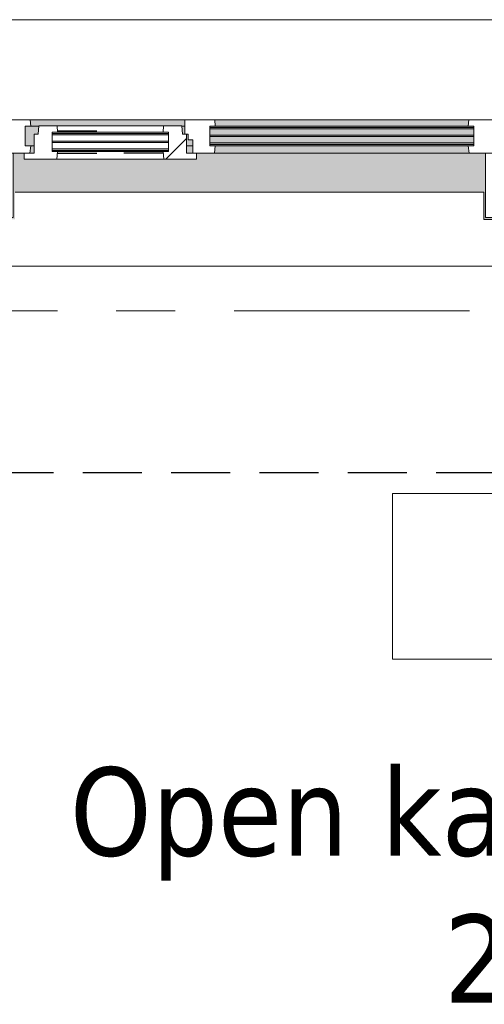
# Model space of a CAD drawing. Extents: x 3165 to 57695, y -7842 to 39081.
# Tile 174 of 248: x 41481 to 42733, y 33958 to 36613. Entities that reach past the tile are written whole.
import ezdxf

# ---------------------------------------------------------------- set-up
doc = ezdxf.new("R2010")
doc.units = 0
doc.header["$LTSCALE"] = 50
for name, pattern in [('HIDDEN2', [4.7625, 3.175, -1.5875]), ('Onderlegger 3e verdieping$0$gestippeld', [6.35, 3.175, -3.175]), ('Onderlegger 3e verdieping$0$stramien', [22.225, 12.7, -3.175, 3.175, -3.175])]:
    doc.linetypes.add(name, pattern=pattern)
doc.layers.get('0').update_dxf_attribs({"linetype": 'CONTINUOUS'})
for name, color, linetype, lineweight in [('Onderlegger 3e verdieping$0$A-AREA-IDEN', 8, 'CONTINUOUS', 18), ('Onderlegger 3e verdieping$0$A-GLAZ', 8, 'CONTINUOUS', 25), ('Onderlegger 3e verdieping$0$A-GLAZ-GLAS', 8, 'CONTINUOUS', 25), ('Onderlegger 3e verdieping$0$S-GRID', 8, 'CONTINUOUS', 18)]:
    doc.layers.add(name, color=color, linetype=linetype, lineweight=lineweight)
doc.styles.add('Onderlegger 3e verdieping$0$Tahoma_1', font='TAHOMA.TTF', dxfattribs={"height": 238.040123})
pattern_1 = [(225, (42099.93, 36403.2), (212.132, -212.132), [])]

# ---------------------------------------------------------------- blocks, each defined once
blk = doc.blocks.new('Onderlegger 3e verdieping$0$31_KA_Houten kozijn metselwerkgevel met draaiend deel verdieping - 31_KA_Houten kozijn metselwerkgevel met draaiend deel verdieping-V157-Plotview 3e Verdieping - schaal 1 op 100')
at = {"layer": 'Onderlegger 3e verdieping$0$A-GLAZ'}
blk.add_hatch(color=256, dxfattribs=at).paths.add_polyline_path([(649.5, 328.5), (631.5, 328.5), (631.5, 255), (-631.5, 255), (-631.5, 328.5), (-656.5, 328.5), (-656.5, 323.5), (-636.5, 323.5), (-636.5, 150), (143, 150), (143, 166), (607, 166), (607, 150), (636.5, 150), (636.5, 323.5), (656.5, 323.5), (656.5, 328.5)], flags=0)
at = {"layer": 'Onderlegger 3e verdieping$0$A-GLAZ', "lineweight": 18}
h = blk.add_hatch(dxfattribs=at)
h.set_pattern_fill('FP_360', color=256, style=0, pattern_type=2)
h.set_pattern_definition(pattern_1)
h.paths.add_polyline_path([(656.5, 150), (591.8, 150), (589.5, 129.8), (604.5, 129.8), (604.5, 77), (589.5, 77), (591.1, 60), (656.5, 60), (656.5, 122.9)], flags=0)
h.paths.add_polyline_path([(-656.5, 150), (-656.5, 60), (-591.1, 60), (-589.5, 77), (-604.5, 77), (-604.5, 129.8), (-589.5, 129.8), (-591.8, 150)], flags=0)
at = {"layer": 'Onderlegger 3e verdieping$0$A-GLAZ'}
h = blk.add_hatch(color=256, dxfattribs=at)
h.paths.add_polyline_path([(170, 150), (152.5, 150), (152.5, 129.8), (170, 129.8), (170, 145.8)], flags=0)
h.paths.add_polyline_path([(589.5, 150), (580, 150), (580, 129.8), (589.5, 129.8), (591.8, 150)], flags=0)
h.paths.add_polyline_path([(94.3, 150), (-591.8, 150), (-589.5, 129.8), (92, 129.8)], flags=0)
h = blk.add_hatch(color=256, dxfattribs=at)
h.paths.add_polyline_path([(604.5, 129.8), (580, 129.8), (580, 99), (569.5, 99), (567.9, 77), (604.5, 77), (604.5, 122.9)], flags=0)
h.paths.add_polyline_path([(170, 129.8), (152.5, 129.8), (152.5, 114), (165, 114), (165, 99), (170, 99), (170, 122.9)], flags=0)
h.paths.add_polyline_path([(92, 129.8), (-604.5, 129.8), (-604.5, 126.3), (107, 126.3), (107, 129.8), (94.3, 129.8)], flags=0)
h.paths.add_polyline_path([(-591.1, 122.3), (-604.5, 122.3), (-604.5, 105.3), (107, 105.3), (107, 122.3), (-588.2, 122.3)], flags=0)
h.paths.add_polyline_path([(-587.3, 101.3), (-604.5, 101.3), (-604.5, 84.3), (107, 84.3), (107, 101.3)], flags=0)
h.paths.add_polyline_path([(174, 99), (174, 77), (182.1, 77), (180.5, 99)], flags=0)
h.paths.add_polyline_path([(-589.2, 80.3), (-604.5, 80.3), (-604.5, 77), (107, 77), (107, 80.3), (-588.2, 80.3)], flags=0)
at = {"layer": 'Onderlegger 3e verdieping$0$A-GLAZ', "lineweight": 18}
h = blk.add_hatch(dxfattribs=at)
h.set_pattern_fill('FP_360', color=256, style=0, pattern_type=2)
h.set_pattern_definition(pattern_1)
h.paths.add_polyline_path([(-688.5, 76.9), (-688.5, -180.1), (-706.5, -180.1), (-706.5, -210.1), (-673.9, -210.1), (-664.2, 56.9), (-656.5, 56.9), (-656.5, 76.9)], flags=0)
at = {"layer": 'Onderlegger 3e verdieping$0$A-GLAZ'}
h = blk.add_hatch(color=256, dxfattribs=at)
h.paths.add_polyline_path([(182.1, 77), (174, 77), (174, 60), (591.1, 60), (589.5, 77), (182.2, 76)], flags=0)
h.paths.add_polyline_path([(92, 77), (-589.5, 77), (-591.1, 60), (93.6, 60), (93.1, 65.7)], flags=0)
at = {"layer": 'Onderlegger 3e verdieping$0$A-GLAZ', "lineweight": 18}
h = blk.add_hatch(dxfattribs=at)
h.set_pattern_fill('FP_360', color=256, style=0, pattern_type=2)
h.set_pattern_definition(pattern_1)
h.paths.add_polyline_path([(688.5, 76.9), (656.5, 76.9), (656.5, 56.9), (664.2, 56.9), (673.9, -210.1), (706.5, -210.1), (706.5, -180.1), (688.5, -180.1)], flags=0)
for p, q in [((-656.5, 323.5), (-656.5, 328.5)), ((-636.5, 323.5), (-656.5, 323.5)), ((-656.5, 323.5), (-656.5, 150)), ((-636.5, 150), (-636.5, 323.5)), ((636.5, 323.5), (636.5, 150)), ((656.5, 323.5), (636.5, 323.5)), ((656.5, 328.5), (656.5, 323.5)), ((656.5, 150), (656.5, 323.5)), ((-656.5, 150), (-636.5, 150)), ((-591.8, 150), (-656.5, 150)), ((-656.5, 150), (-656.5, 60)), ((94.3, 150), (-591.8, 150)), ((-589.5, 129.8), (-591.8, 150)), ((94.3, 150), (92, 129.8)), ((143, 150), (94.3, 150)), ((152.5, 114), (152.5, 150)), ((591.8, 150), (589.5, 129.8)), ((656.5, 150), (607, 150)), ((636.5, 150), (656.5, 150)), ((656.5, 60), (656.5, 150)), ((-604.5, 126.3), (-604.5, 129.8)), ((-604.5, 129.8), (-589.5, 129.8)), ((-604.5, 105.3), (-604.5, 122.3)), ((-589.5, 129.8), (92, 129.8)), ((92, 129.8), (107, 129.8)), ((107, 129.8), (107, 126.3)), ((107, 122.3), (107, 105.3)), ((152.5, 129.8), (170, 129.8)), ((165, 114), (152.5, 114)), ((165, 99), (165, 114)), ((580, 129.8), (589.5, 129.8)), ((589.5, 129.8), (604.5, 129.8)), ((604.5, 129.8), (604.5, 77)), ((-688.5, 94.9), (-688.5, 76.9)), ((-604.5, 84.3), (-604.5, 101.3)), ((-604.5, 77), (-604.5, 80.3)), ((107, 101.3), (107, 84.3)), ((107, 80.3), (107, 77)), ((170, 99), (165, 99)), ((174, 60), (174, 99)), ((688.5, 76.9), (688.5, 94.9)), ((-656.5, 76.9), (-688.5, 76.9)), ((-688.5, 76.9), (-688.5, -180.1)), ((-673.9, -210.1), (-664.2, 56.9)), ((-664.2, 56.9), (-656.5, 56.9)), ((-656.5, 56.9), (-656.5, 76.9)), ((-656.5, 60), (-591.1, 60)), ((-589.5, 77), (-604.5, 77)), ((-591.1, 60), (-589.5, 77)), ((-591.1, 60), (93.6, 60)), ((92, 77), (-589.5, 77)), ((107, 77), (92, 77)), ((92, 77), (93.6, 60)), ((93.6, 60), (174, 60)), ((182.1, 77), (174, 77)), ((174, 60), (591.1, 60)), ((589.5, 77), (567.9, 77)), ((604.5, 77), (589.5, 77)), ((589.5, 77), (591.1, 60)), ((591.1, 60), (656.5, 60)), ((656.5, 76.9), (688.5, 76.9)), ((656.5, 56.9), (656.5, 76.9)), ((664.2, 56.9), (656.5, 56.9)), ((673.9, -210.1), (664.2, 56.9)), ((688.5, 76.9), (688.5, -180.1)), ((-688.5, -180.1), (-706.5, -180.1)), ((-706.5, -180.1), (-706.5, -210.1)), ((688.5, -180.1), (706.5, -180.1)), ((706.5, -180.1), (706.5, -210.1)), ((-706.5, -210.1), (-673.9, -210.1)), ((673.9, -210.1), (-673.9, -210.1)), ((706.5, -210.1), (673.9, -210.1))]:
    blk.add_line(p, q, dxfattribs=at)
blk = doc.blocks.new('Onderlegger 3e verdieping$0$31_KA_Houten kozijn metselwerkgevel triple glas - Type-9950171-Plotview 3e Verdieping - schaal 1 op 100')
at = {"layer": 'Onderlegger 3e verdieping$0$A-GLAZ'}
for points in [[(534.9, 0), (0, 0), (0, -4), (711.5, -3.4), (711.5, 0)], [(711.5, -21), (0, -21), (0, -25), (711.5, -25)], [(0, -42), (0, -46), (711.5, -46), (711.5, -42), (225.5, -42)]]:
    blk.add_hatch(color=256, dxfattribs=at).paths.add_polyline_path(points, flags=0)
at = {"layer": 'Onderlegger 3e verdieping$0$A-GLAZ', "lineweight": 18}
for p, q in [((711.5, 0), (0, 0)), ((0, 0), (0, -4)), ((711.5, -4), (711.5, 0)), ((0, -4), (711.5, -4)), ((711.5, -21), (0, -21)), ((0, -21), (0, -25)), ((0, -25), (711.5, -25)), ((711.5, -25), (711.5, -21)), ((711.5, -42), (0, -42)), ((0, -42), (0, -46)), ((0, -46), (711.5, -46)), ((711.5, -46), (711.5, -42))]:
    blk.add_line(p, q, dxfattribs=at)
blk = doc.blocks.new('Onderlegger 3e verdieping$0$31_KA_Houten kozijn draaiend deel metselwerkgevel - Type-V165-Plotview 3e Verdieping - schaal 1 op 100')
at = {"layer": 'Onderlegger 3e verdieping$0$A-GLAZ-GLAS', "lineweight": 18}
h = blk.add_hatch(dxfattribs=at)
h.set_pattern_fill('FP_364', color=256, style=0, pattern_type=2)
h.set_pattern_definition([(225, (41929.9, 36253.2), (707.107, -707.107), []), (315, (41929.9, 36253.2), (707.107, 707.107), [])])
h.paths.add_polyline_path([(-27, 16), (-27, 0), (0, 0), (0, -51), (10.5, -51), (12.2, -74), (61.4, -74), (63, -57), (48, -57), (48, -4.2), (63, -4.2), (60.7, 16)], flags=0)
h.paths.add_polyline_path([(437, 16), (349.3, 16), (347, -4.2), (362, -4.2), (362, -57), (347, -57), (348.6, -74), (397.8, -74), (399.5, -51), (410, -51), (410, 0), (437, 0)], flags=0)
at = {"layer": 'Onderlegger 3e verdieping$0$A-GLAZ', "lineweight": 18}
for p, q in [((60.7, 16), (-27, 16)), ((-27, 16), (-27, 0)), ((63, -4.2), (60.7, 16)), ((349.3, 16), (60.7, 16)), ((349.3, 16), (347, -4.2)), ((437, 16), (349.3, 16)), ((410, 0), (437, 0)), ((437, 0), (437, 16)), ((-27, 0), (0, 0)), ((0, 0), (0, -51)), ((48, -7.5), (48, -4.2)), ((48, -4.2), (63, -4.2)), ((48, -28.5), (48, -11.5)), ((63, -4.2), (347, -4.2)), ((347, -4.2), (362, -4.2)), ((362, -4.2), (362, -7.5)), ((362, -11.5), (362, -28.5)), ((410, -51), (410, 0)), ((0, -51), (10.5, -51)), ((10.5, -51), (12.2, -74)), ((48, -49.5), (48, -32.5)), ((362, -32.5), (362, -49.5)), ((397.8, -74), (399.5, -51)), ((399.5, -51), (410, -51)), ((12.2, -74), (61.4, -74)), ((48, -57), (48, -53.5)), ((63, -57), (48, -57)), ((61.4, -74), (63, -57)), ((61.4, -74), (348.6, -74)), ((347, -57), (63, -57)), ((362, -57), (347, -57)), ((347, -57), (348.6, -74)), ((348.6, -74), (397.8, -74)), ((362, -53.5), (362, -57))]:
    blk.add_line(p, q, dxfattribs=at)
at = {"layer": 'Onderlegger 3e verdieping$0$A-GLAZ', "linetype": 'Onderlegger 3e verdieping$0$gestippeld'}
blk.add_line((347.3, -60), (241.8, -60), dxfattribs=at)
at = {"layer": 'Onderlegger 3e verdieping$0$A-GLAZ-GLAS'}
for p, q in [((62.5, 0), (168.2, 0)), ((347.5, 0), (241.8, 0))]:
    blk.add_line(p, q, dxfattribs=at)
blk = doc.blocks.new('Onderlegger 3e verdieping$0$31_KA_Houten kozijn metselwerkgevel triple glas - Type-9950170-Plotview 3e Verdieping - schaal 1 op 100')
at = {"layer": 'Onderlegger 3e verdieping$0$A-GLAZ'}
for points in [[(277.4, 0), (0, 0), (0, -4), (314, -4), (314, 0)], [(277.4, -21), (0, -21), (0, -25), (314, -25), (314, -21)], [(314, -42), (0, -42), (0, -46), (314, -46)]]:
    blk.add_hatch(color=256, dxfattribs=at).paths.add_polyline_path(points, flags=0)
at = {"layer": 'Onderlegger 3e verdieping$0$A-GLAZ', "lineweight": 18}
for p, q in [((314, 0), (0, 0)), ((0, 0), (0, -4)), ((314, -4), (314, 0)), ((0, -4), (314, -4)), ((314, -21), (0, -21)), ((0, -21), (0, -25)), ((0, -25), (314, -25)), ((314, -25), (314, -21)), ((314, -42), (0, -42)), ((0, -42), (0, -46)), ((0, -46), (314, -46)), ((314, -46), (314, -42))]:
    blk.add_line(p, q, dxfattribs=at)
blk = doc.blocks.new('Onderlegger 3e verdieping$0$vensterbank tweede verdieping2 - vensterbank tweede verdieping-12045771-Plotview 3e Verdieping - schaal 1 op 100')
at = {"layer": 'Onderlegger 3e verdieping$0$A-GLAZ', "lineweight": 18}
for p, q in [((42731.4, 36148.2), (41468.4, 36148.2)), ((42731.4, 36074.7), (42731.4, 36148.2)), ((43301.8, 36074.7), (42731.4, 36074.7)), ((41298.3, 35948.2), (42845.8, 35948.2))]:
    blk.add_line(p, q, dxfattribs=at)
blk = doc.blocks.new('Onderlegger 3e verdieping$0$00_KU ruimtetag groot - 00_KU ruimtetag groot-3653893-Plotview 3e Verdieping - schaal 1 op 100')
at = {"layer": 'Onderlegger 3e verdieping$0$A-AREA-IDEN'}
for p, q in [((5.5, 2.164), (-5.5, 2.164)), ((-5.5, 2.164), (-5.5, -2.302)), ((5.5, -2.302), (5.5, 2.164)), ((-5.5, -2.302), (5.5, -2.302))]:
    blk.add_line(p, q, dxfattribs=at)
blk = doc.blocks.new('Onderlegger 3e verdieping')
at = {"layer": 'Onderlegger 3e verdieping$0$S-GRID', "linetype": 'Onderlegger 3e verdieping$0$stramien'}
blk.add_line((3164.6, 35828.2), (56107.8, 35828.2), dxfattribs=at)
at = {"layer": 'Onderlegger 3e verdieping$0$A-AREA-IDEN', "xscale": 99.99999999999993, "yscale": 99.99999999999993, "zscale": 99.99999999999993}
blk.add_blockref('Onderlegger 3e verdieping$0$00_KU ruimtetag groot - 00_KU ruimtetag groot-3653893-Plotview 3e Verdieping - schaal 1 op 100', (43035.7, 35118.7), dxfattribs=at)
at = {"layer": 'Onderlegger 3e verdieping$0$A-GLAZ', "rotation": 180}
for name, p in [('Onderlegger 3e verdieping$0$31_KA_Houten kozijn metselwerkgevel met draaiend deel verdieping - 31_KA_Houten kozijn metselwerkgevel met draaiend deel verdieping-V157-Plotview 3e Verdieping - schaal 1 op 100', (42099.9, 36403.2)), ('Onderlegger 3e verdieping$0$31_KA_Houten kozijn draaiend deel metselwerkgevel - Type-V165-Plotview 3e Verdieping - schaal 1 op 100', (41929.9, 36253.2)), ('Onderlegger 3e verdieping$0$31_KA_Houten kozijn metselwerkgevel triple glas - Type-9950170-Plotview 3e Verdieping - schaal 1 op 100', (41881.9, 36260.7)), ('Onderlegger 3e verdieping$0$31_KA_Houten kozijn metselwerkgevel triple glas - Type-9950171-Plotview 3e Verdieping - schaal 1 op 100', (42704.5, 36276.9))]:
    blk.add_blockref(name, p, dxfattribs=at)
at = {"layer": 'Onderlegger 3e verdieping$0$A-GLAZ'}
blk.add_blockref('Onderlegger 3e verdieping$0$vensterbank tweede verdieping2 - vensterbank tweede verdieping-12045771-Plotview 3e Verdieping - schaal 1 op 100', (0, 0), dxfattribs=at)
at = {"layer": 'Onderlegger 3e verdieping$0$A-AREA-IDEN', "insert": (43040.2, 34596.9), "char_height": 238.04, "width": 3483, "attachment_point": 2, "line_spacing_factor": 1.000232, "style": 'Onderlegger 3e verdieping$0$Tahoma_1'}
blk.add_mtext('Open kantoorruimte\\P28 m²', dxfattribs=at)

msp = doc.modelspace()

# ---------------------------------------------------------------- linework, layer by layer
at = {"color": 8, "linetype": 'HIDDEN2'}
msp.add_line((4741.6, 35392.2), (53791.6, 35392.2), dxfattribs=at)

# ---------------------------------------------------------------- block references
msp.add_blockref('Onderlegger 3e verdieping', (0, 0))

doc.saveas('drawing.dxf')
